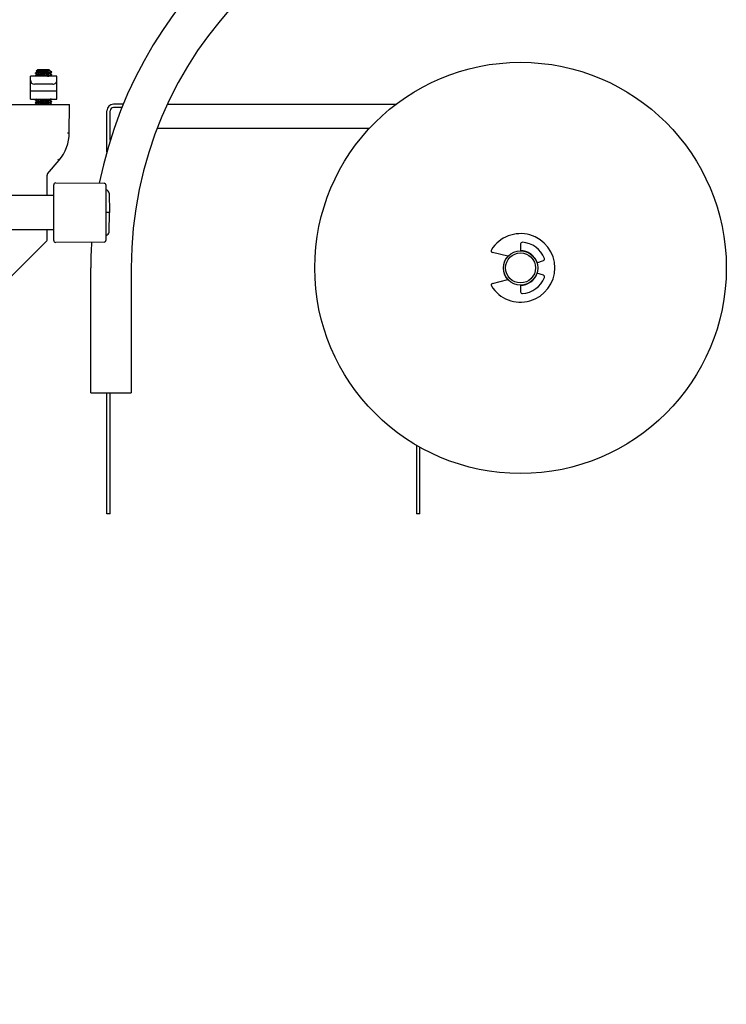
# Model space of a CAD drawing. Header units: inches. Extents: x 0 to 88, y 0 to 68.
# Tile 4 of 8: x 20.1 to 30.4, y 30.3 to 44.7. Entities that reach past the tile are written whole.
import ezdxf

# ---------------------------------------------------------------- set-up
doc = ezdxf.new("R2010")
doc.units = ezdxf.units.IN
doc.header["$LTSCALE"] = 4.84
doc.header["$MEASUREMENT"] = 0
for name, color, linetype in [('206380_1_BL2', 7, 'CONTINUOUS'), ('206383_X26128_1_BL10', 7, 'CONTINUOUS'), ('206386_1_BL1', 7, 'CONTINUOUS'), ('206397_206397_1_BL34', 7, 'CONTINUOUS'), ('206685_1_BL18', 7, 'CONTINUOUS'), ('207125_WW_207125_04_1_BL13', 7, 'CONTINUOUS'), ('207138_WW_4_1_BL12', 7, 'CONTINUOUS'), ('234003M_1_BL16', 7, 'CONTINUOUS'), ('234005M_1_BL27', 7, 'CONTINUOUS'), ('234006_1_BL24', 7, 'CONTINUOUS'), ('807_2859_91760A321_1_BL11', 7, 'CONTINUOUS'), ('915_218_1_BL26', 7, 'CONTINUOUS')]:
    doc.layers.add(name, color=color, linetype=linetype)

# ---------------------------------------------------------------- blocks, each defined once
blk = doc.blocks.new('206386_1_BL1', base_point=(17.891, 30.498))
at = {"layer": '206386_1_BL1', "color": 7, "linetype": 'CONTINUOUS'}
for p, q in [((15.236, 42.147), (15.236, 41.647)), ((19.103, 42.147), (15.236, 42.147)), ((20.546, 42.147), (19.82, 42.147)), ((19.102, 41.647), (15.236, 41.647)), ((20.546, 41.647), (19.82, 41.647)), ((15.236, 19.35), (15.236, 18.85)), ((19.027, 19.35), (15.236, 19.35)), ((20.546, 19.35), (19.896, 19.35)), ((19.027, 18.85), (15.236, 18.85)), ((20.546, 18.85), (19.896, 18.85))]:
    blk.add_line(p, q, dxfattribs=at)
blk = doc.blocks.new('206380_1_BL2', base_point=(38.582, 29.85))
at = {"layer": '206380_1_BL2', "color": 7, "linetype": 'CONTINUOUS'}
for p, q in [((18.146, 43.476), (20.776, 43.476)), ((20.773, 43.061), (20.776, 43.476)), ((20.748, 43.061), (20.773, 43.061)), ((20.455, 42.462), (20.625, 42.663)), ((20.625, 42.663), (20.62, 42.668)), ((20.45, 42.147), (20.45, 42.446)), ((20.45, 41.498), (20.45, 41.647)), ((19.878, 40.916), (20.442, 41.481))]:
    blk.add_line(p, q, dxfattribs=at)
for centre, radius, start, end in [((20.148, 43.067), 0.625, 319.7827, 359.5), ((22.254, 44.625), 2.55, 229.7451, 230.1403), ((20.475, 42.446), 0.025, 139.7827, 180), ((20.425, 41.498), 0.025, 315, 360)]:
    blk.add_arc(centre, radius, start, end, dxfattribs=at)
blk = doc.blocks.new('206383_X26128_1_BL10', base_point=(39.523, 30.432))
at = {"layer": '206383_X26128_1_BL10', "color": 7, "linetype": 'CONTINUOUS'}
for p, q in [((20.546, 41.493), (20.546, 42.301)), ((20.577, 42.331), (21.282, 42.325)), ((21.311, 41.499), (21.311, 42.295)), ((21.282, 41.469), (20.577, 41.463))]:
    blk.add_line(p, q, dxfattribs=at)
for centre, start, end in [((20.576, 42.301), 89.5, 180), ((21.281, 42.295), 0, 89.5), ((20.576, 41.493), 180, 270.5), ((21.281, 41.499), 270.5, 360)]:
    blk.add_arc(centre, 0.03, start, end, dxfattribs=at)
blk = doc.blocks.new('807_2859_91760A321_1_BL11', base_point=(40.175, 30.192))
at = {"layer": '807_2859_91760A321_1_BL11', "color": 7, "linetype": 'CONTINUOUS'}
for p, q in [((20.316, 43.981), (20.29, 43.963)), ((20.29, 43.962), (20.306, 43.953)), ((20.482, 43.981), (20.316, 43.981)), ((20.482, 43.981), (20.492, 43.973)), ((20.489, 43.972), (20.492, 43.973)), ((20.491, 43.972), (20.492, 43.973)), ((20.492, 43.973), (20.492, 43.968)), ((20.517, 43.954), (20.492, 43.968)), ((20.307, 43.949), (20.281, 43.934)), ((20.281, 43.929), (20.281, 43.934)), ((20.281, 43.934), (20.281, 43.934)), ((20.281, 43.929), (20.281, 43.928)), ((20.281, 43.928), (20.306, 43.914)), ((20.307, 43.91), (20.281, 43.895)), ((20.281, 43.894), (20.281, 43.895)), ((20.281, 43.889), (20.281, 43.894)), ((20.281, 43.889), (20.282, 43.888)), ((20.281, 43.889), (20.281, 43.889)), ((20.306, 43.953), (20.306, 43.949)), ((20.306, 43.914), (20.306, 43.909)), ((20.491, 43.933), (20.517, 43.948)), ((20.491, 43.894), (20.517, 43.908)), ((20.492, 43.933), (20.492, 43.929)), ((20.517, 43.915), (20.492, 43.929)), ((20.492, 43.894), (20.492, 43.889)), ((20.494, 43.888), (20.492, 43.89)), ((20.517, 43.953), (20.517, 43.954)), ((20.517, 43.948), (20.517, 43.953)), ((20.517, 43.948), (20.517, 43.948)), ((20.517, 43.914), (20.517, 43.915)), ((20.517, 43.909), (20.517, 43.914)), ((20.517, 43.909), (20.517, 43.908)), ((20.304, 43.554), (20.281, 43.54)), ((20.281, 43.535), (20.281, 43.54)), ((20.281, 43.54), (20.281, 43.54)), ((20.281, 43.535), (20.281, 43.534)), ((20.281, 43.534), (20.306, 43.52)), ((20.491, 43.539), (20.516, 43.554)), ((20.492, 43.54), (20.492, 43.535)), ((20.517, 43.521), (20.492, 43.535)), ((20.516, 43.554), (20.511, 43.553)), ((20.307, 43.516), (20.281, 43.501)), ((20.281, 43.496), (20.281, 43.501)), ((20.281, 43.501), (20.281, 43.501)), ((20.281, 43.496), (20.281, 43.495)), ((20.281, 43.495), (20.306, 43.481)), ((20.306, 43.52), (20.306, 43.516)), ((20.306, 43.481), (20.306, 43.476)), ((20.307, 43.477), (20.306, 43.476)), ((20.491, 43.5), (20.517, 43.515)), ((20.492, 43.5), (20.492, 43.496)), ((20.517, 43.481), (20.492, 43.496)), ((20.517, 43.52), (20.517, 43.521)), ((20.517, 43.515), (20.517, 43.52)), ((20.517, 43.515), (20.517, 43.515)), ((20.517, 43.476), (20.517, 43.481)), ((20.517, 43.481), (20.517, 43.481))]:
    blk.add_line(p, q, dxfattribs=at)
for points, knots in [([(20.29, 43.963), (20.29, 43.963), (20.291, 43.963), (20.291, 43.963), (20.291, 43.963), (20.292, 43.963), (20.293, 43.963), (20.294, 43.963), (20.295, 43.963), (20.298, 43.964), (20.302, 43.964), (20.306, 43.964), (20.311, 43.965), (20.317, 43.965), (20.323, 43.965), (20.33, 43.966), (20.337, 43.966), (20.347, 43.966), (20.361, 43.967), (20.379, 43.967), (20.396, 43.968), (20.414, 43.968), (20.431, 43.969), (20.447, 43.97), (20.459, 43.97), (20.468, 43.971), (20.473, 43.971), (20.478, 43.971), (20.483, 43.972), (20.486, 43.972), (20.488, 43.972), (20.489, 43.972)], [0, 0, 0, 0, 0.000706, 0.001621, 0.004107, 0.007492, 0.011785, 0.016987, 0.023099, 0.038031, 0.056532, 0.078518, 0.103815, 0.132229, 0.163549, 0.197552, 0.233982, 0.272565, 0.355074, 0.442731, 0.53291, 0.622719, 0.709238, 0.789681, 0.861414, 0.893222, 0.921886, 0.947096, 0.96864, 0.98633, 1, 1, 1, 1]), ([(20.29, 43.962), (20.29, 43.962), (20.29, 43.962), (20.29, 43.962), (20.29, 43.962), (20.29, 43.963), (20.29, 43.963), (20.29, 43.963)], [0, 0, 0, 0, 0.318755, 0.53636, 0.63069, 0.732667, 1, 1, 1, 1]), ([(20.306, 43.953), (20.306, 43.953), (20.306, 43.953), (20.307, 43.954), (20.307, 43.954), (20.307, 43.954), (20.307, 43.954), (20.308, 43.954), (20.309, 43.955), (20.31, 43.955), (20.311, 43.955), (20.313, 43.956), (20.316, 43.956), (20.319, 43.957), (20.324, 43.957), (20.331, 43.958), (20.339, 43.959), (20.347, 43.959), (20.354, 43.96), (20.361, 43.961), (20.369, 43.961), (20.377, 43.962), (20.385, 43.962), (20.393, 43.963), (20.404, 43.963), (20.417, 43.964), (20.433, 43.965), (20.447, 43.967), (20.458, 43.967), (20.466, 43.968), (20.472, 43.969), (20.476, 43.969), (20.481, 43.97), (20.484, 43.97), (20.486, 43.971), (20.487, 43.971)], [0, 0, 0, 0, 0.000766, 0.001602, 0.00257, 0.003708, 0.006584, 0.010338, 0.015012, 0.020621, 0.027169, 0.034646, 0.052345, 0.073605, 0.098264, 0.126139, 0.190651, 0.226794, 0.265167, 0.305468, 0.347386, 0.390597, 0.434769, 0.479557, 0.524609, 0.614107, 0.700491, 0.781078, 0.853363, 0.885678, 0.915108, 0.941435, 0.96447, 0.984038, 1, 1, 1, 1]), ([(20.487, 43.966), (20.486, 43.966), (20.484, 43.965), (20.481, 43.965), (20.477, 43.964), (20.471, 43.964), (20.464, 43.963), (20.456, 43.962), (20.447, 43.962), (20.435, 43.961), (20.421, 43.96), (20.405, 43.959), (20.392, 43.958), (20.382, 43.957), (20.374, 43.956), (20.367, 43.956), (20.357, 43.955), (20.346, 43.955), (20.336, 43.954), (20.329, 43.953), (20.324, 43.952), (20.32, 43.952), (20.316, 43.951), (20.313, 43.951), (20.311, 43.95), (20.309, 43.95), (20.308, 43.95), (20.308, 43.949), (20.307, 43.949), (20.307, 43.949)], [0, 0, 0, 0, 0.015349, 0.03405, 0.055979, 0.080984, 0.139527, 0.172665, 0.208076, 0.284677, 0.367129, 0.453066, 0.540027, 0.583113, 0.625517, 0.666937, 0.707078, 0.782389, 0.849295, 0.878992, 0.905901, 0.929829, 0.95061, 0.968098, 0.982187, 0.987933, 0.992809, 0.996823, 1, 1, 1, 1]), ([(20.487, 43.971), (20.487, 43.971), (20.488, 43.971), (20.489, 43.972), (20.49, 43.972), (20.491, 43.972), (20.491, 43.972)], [0, 0, 0, 0, 0.323601, 0.597995, 0.82321, 1, 1, 1, 1]), ([(20.492, 43.968), (20.492, 43.968), (20.491, 43.968), (20.491, 43.968), (20.491, 43.967), (20.49, 43.967), (20.49, 43.967), (20.489, 43.967), (20.488, 43.966), (20.487, 43.966), (20.487, 43.966)], [0, 0, 0, 0, 0.0504, 0.114741, 0.199946, 0.309001, 0.44319, 0.60301, 0.788619, 1, 1, 1, 1]), ([(20.492, 43.973), (20.492, 43.973), (20.492, 43.973), (20.492, 43.973), (20.492, 43.973), (20.492, 43.973), (20.492, 43.973), (20.492, 43.973), (20.492, 43.973)], [0, 0, 0, 0, 0.317087, 0.533857, 0.628309, 0.730654, 0.852228, 1, 1, 1, 1]), ([(20.281, 43.934), (20.281, 43.934), (20.282, 43.934), (20.283, 43.935), (20.284, 43.935), (20.285, 43.935), (20.286, 43.935), (20.289, 43.936), (20.292, 43.936), (20.296, 43.937), (20.302, 43.937), (20.308, 43.938), (20.315, 43.938), (20.322, 43.939), (20.33, 43.94), (20.338, 43.94), (20.35, 43.941), (20.366, 43.942), (20.386, 43.943), (20.406, 43.944), (20.426, 43.945), (20.445, 43.946), (20.462, 43.947), (20.476, 43.948), (20.486, 43.949), (20.492, 43.949), (20.498, 43.95), (20.503, 43.95), (20.508, 43.951), (20.51, 43.951), (20.511, 43.951)], [0, 0, 0, 0, 0.002627, 0.006117, 0.010494, 0.015767, 0.021933, 0.028985, 0.045706, 0.065821, 0.089187, 0.115635, 0.144974, 0.176992, 0.211454, 0.248113, 0.286697, 0.368509, 0.454509, 0.542184, 0.628968, 0.712328, 0.789824, 0.859192, 0.890183, 0.91841, 0.943671, 0.965791, 0.984612, 1, 1, 1, 1]), ([(20.511, 43.946), (20.51, 43.946), (20.507, 43.946), (20.503, 43.945), (20.498, 43.945), (20.492, 43.944), (20.485, 43.944), (20.475, 43.943), (20.46, 43.942), (20.442, 43.941), (20.422, 43.94), (20.401, 43.939), (20.381, 43.937), (20.361, 43.936), (20.342, 43.935), (20.327, 43.934), (20.317, 43.934), (20.309, 43.933), (20.303, 43.933), (20.297, 43.932), (20.293, 43.932), (20.29, 43.931), (20.288, 43.931), (20.287, 43.931), (20.285, 43.93), (20.284, 43.93), (20.283, 43.93), (20.282, 43.93), (20.281, 43.929), (20.281, 43.929), (20.281, 43.929), (20.281, 43.929), (20.281, 43.929), (20.281, 43.929)], [0, 0, 0, 0, 0.015886, 0.035412, 0.058431, 0.084763, 0.114219, 0.146573, 0.218961, 0.299682, 0.386223, 0.47589, 0.565895, 0.653433, 0.735785, 0.810398, 0.844067, 0.874958, 0.902832, 0.927474, 0.948695, 0.957971, 0.966333, 0.973767, 0.980262, 0.985811, 0.990409, 0.994064, 0.996801, 0.997846, 0.998699, 0.999395, 1, 1, 1, 1]), ([(20.281, 43.895), (20.281, 43.895), (20.282, 43.895), (20.283, 43.895), (20.284, 43.896), (20.285, 43.896), (20.286, 43.896), (20.289, 43.896), (20.292, 43.897), (20.296, 43.897), (20.302, 43.898), (20.308, 43.899), (20.315, 43.899), (20.322, 43.9), (20.33, 43.9), (20.338, 43.901), (20.35, 43.901), (20.366, 43.902), (20.386, 43.903), (20.406, 43.904), (20.426, 43.905), (20.445, 43.907), (20.462, 43.908), (20.476, 43.909), (20.486, 43.909), (20.492, 43.91), (20.498, 43.91), (20.503, 43.911), (20.508, 43.911), (20.51, 43.912), (20.511, 43.912)], [0, 0, 0, 0, 0.002627, 0.006116, 0.010494, 0.015767, 0.021933, 0.028984, 0.045705, 0.065821, 0.089187, 0.115635, 0.144974, 0.176991, 0.211454, 0.248113, 0.286697, 0.368509, 0.454509, 0.542184, 0.628969, 0.712328, 0.789824, 0.859192, 0.890183, 0.918411, 0.943671, 0.965791, 0.984612, 1, 1, 1, 1]), ([(20.511, 43.907), (20.51, 43.907), (20.507, 43.906), (20.503, 43.906), (20.498, 43.905), (20.492, 43.905), (20.485, 43.904), (20.475, 43.903), (20.46, 43.903), (20.442, 43.902), (20.422, 43.9), (20.401, 43.899), (20.381, 43.898), (20.361, 43.897), (20.342, 43.896), (20.327, 43.895), (20.317, 43.894), (20.309, 43.894), (20.303, 43.893), (20.297, 43.893), (20.293, 43.892), (20.29, 43.892), (20.288, 43.891), (20.287, 43.891), (20.285, 43.891), (20.284, 43.891), (20.283, 43.89), (20.282, 43.89), (20.281, 43.89), (20.281, 43.89), (20.281, 43.89), (20.281, 43.89), (20.281, 43.889), (20.281, 43.889)], [0, 0, 0, 0, 0.015886, 0.035412, 0.05843, 0.084763, 0.114219, 0.146572, 0.21896, 0.299681, 0.386222, 0.475889, 0.565894, 0.653432, 0.735784, 0.810397, 0.844067, 0.874958, 0.902832, 0.927475, 0.948695, 0.957972, 0.966334, 0.973768, 0.980263, 0.985812, 0.99041, 0.994065, 0.996802, 0.997847, 0.998699, 0.999395, 1, 1, 1, 1]), ([(20.306, 43.914), (20.306, 43.914), (20.306, 43.914), (20.307, 43.914), (20.307, 43.914), (20.307, 43.915), (20.307, 43.915), (20.308, 43.915), (20.309, 43.915), (20.31, 43.916), (20.311, 43.916), (20.313, 43.916), (20.316, 43.917), (20.319, 43.917), (20.324, 43.918), (20.331, 43.919), (20.339, 43.919), (20.347, 43.92), (20.354, 43.921), (20.361, 43.921), (20.369, 43.922), (20.377, 43.922), (20.385, 43.923), (20.393, 43.923), (20.404, 43.924), (20.417, 43.925), (20.433, 43.926), (20.447, 43.927), (20.458, 43.928), (20.466, 43.929), (20.472, 43.929), (20.476, 43.93), (20.481, 43.93), (20.484, 43.931), (20.486, 43.931), (20.487, 43.932)], [0, 0, 0, 0, 0.000766, 0.001603, 0.002571, 0.003709, 0.006585, 0.01034, 0.015014, 0.020623, 0.02717, 0.034648, 0.052346, 0.073607, 0.098265, 0.126141, 0.190653, 0.226796, 0.265168, 0.30547, 0.347388, 0.390599, 0.434771, 0.479558, 0.52461, 0.614108, 0.700492, 0.781079, 0.853363, 0.885678, 0.915108, 0.941435, 0.964469, 0.984038, 1, 1, 1, 1]), ([(20.487, 43.927), (20.486, 43.927), (20.484, 43.926), (20.481, 43.926), (20.477, 43.925), (20.471, 43.924), (20.464, 43.924), (20.456, 43.923), (20.447, 43.922), (20.435, 43.921), (20.421, 43.92), (20.405, 43.919), (20.392, 43.918), (20.382, 43.918), (20.374, 43.917), (20.367, 43.917), (20.357, 43.916), (20.346, 43.915), (20.336, 43.914), (20.329, 43.913), (20.324, 43.913), (20.32, 43.912), (20.316, 43.912), (20.313, 43.911), (20.311, 43.911), (20.309, 43.91), (20.308, 43.91), (20.308, 43.91), (20.307, 43.91), (20.307, 43.91)], [0, 0, 0, 0, 0.015349, 0.03405, 0.055979, 0.080984, 0.139527, 0.172665, 0.208076, 0.284676, 0.367128, 0.453065, 0.540027, 0.583112, 0.625517, 0.666937, 0.707079, 0.782389, 0.849295, 0.878992, 0.905902, 0.929829, 0.95061, 0.968099, 0.982187, 0.987934, 0.992809, 0.996823, 1, 1, 1, 1]), ([(20.455, 43.888), (20.457, 43.889), (20.46, 43.889), (20.465, 43.889), (20.47, 43.89), (20.474, 43.89), (20.478, 43.891), (20.482, 43.891), (20.484, 43.892), (20.486, 43.892), (20.487, 43.892)], [0, 0, 0, 0, 0.169071, 0.32713, 0.473302, 0.606756, 0.726777, 0.832702, 0.923938, 1, 1, 1, 1]), ([(20.487, 43.932), (20.487, 43.932), (20.488, 43.932), (20.489, 43.932), (20.49, 43.933), (20.491, 43.933), (20.491, 43.933)], [0, 0, 0, 0, 0.324002, 0.598484, 0.823547, 1, 1, 1, 1]), ([(20.492, 43.929), (20.492, 43.929), (20.491, 43.928), (20.491, 43.928), (20.491, 43.928), (20.49, 43.928), (20.49, 43.927), (20.489, 43.927), (20.488, 43.927), (20.487, 43.927), (20.487, 43.927)], [0, 0, 0, 0, 0.050445, 0.11481, 0.200031, 0.309104, 0.443293, 0.603095, 0.788668, 1, 1, 1, 1]), ([(20.487, 43.892), (20.487, 43.892), (20.488, 43.893), (20.489, 43.893), (20.49, 43.893), (20.491, 43.893), (20.491, 43.894)], [0, 0, 0, 0, 0.324001, 0.598481, 0.823544, 1, 1, 1, 1]), ([(20.492, 43.889), (20.492, 43.889), (20.491, 43.889), (20.491, 43.889), (20.491, 43.889), (20.491, 43.889), (20.491, 43.888)], [0, 0, 0, 0, 0.171489, 0.38286, 0.655651, 1, 1, 1, 1]), ([(20.511, 43.951), (20.512, 43.951), (20.513, 43.952), (20.514, 43.952), (20.515, 43.952), (20.516, 43.952), (20.516, 43.953), (20.517, 43.953), (20.517, 43.953), (20.517, 43.953), (20.517, 43.953)], [0, 0, 0, 0, 0.218312, 0.409364, 0.57302, 0.709263, 0.818368, 0.86303, 0.901359, 1, 1, 1, 1]), ([(20.517, 43.948), (20.516, 43.948), (20.516, 43.948), (20.516, 43.947), (20.515, 43.947), (20.513, 43.947), (20.512, 43.947), (20.511, 43.946)], [0, 0, 0, 0, 0.071374, 0.157694, 0.37642, 0.657248, 1, 1, 1, 1]), ([(20.511, 43.912), (20.512, 43.912), (20.513, 43.912), (20.514, 43.912), (20.515, 43.913), (20.516, 43.913), (20.516, 43.913), (20.517, 43.913), (20.517, 43.914), (20.517, 43.914), (20.517, 43.914)], [0, 0, 0, 0, 0.218323, 0.409386, 0.573067, 0.709362, 0.81852, 0.863184, 0.901502, 1, 1, 1, 1]), ([(20.517, 43.908), (20.516, 43.908), (20.516, 43.908), (20.516, 43.908), (20.515, 43.908), (20.513, 43.907), (20.512, 43.907), (20.511, 43.907)], [0, 0, 0, 0, 0.071388, 0.157719, 0.376451, 0.657267, 1, 1, 1, 1]), ([(20.281, 43.54), (20.281, 43.541), (20.282, 43.541), (20.282, 43.541), (20.283, 43.541), (20.284, 43.541), (20.286, 43.542), (20.288, 43.542), (20.291, 43.542), (20.295, 43.543), (20.299, 43.543), (20.303, 43.544), (20.308, 43.544), (20.315, 43.545), (20.325, 43.546), (20.337, 43.546), (20.351, 43.547), (20.366, 43.548), (20.381, 43.549), (20.397, 43.55), (20.412, 43.55), (20.428, 43.551), (20.443, 43.552), (20.457, 43.553), (20.466, 43.554), (20.47, 43.554)], [0, 0, 0, 0, 0.002398, 0.005424, 0.009096, 0.013425, 0.024056, 0.037299, 0.053113, 0.071436, 0.092184, 0.115274, 0.1406, 0.168053, 0.228854, 0.29661, 0.370128, 0.448115, 0.529202, 0.611957, 0.694916, 0.776615, 0.855615, 0.930517, 1, 1, 1, 1]), ([(20.511, 43.553), (20.51, 43.552), (20.507, 43.552), (20.503, 43.552), (20.498, 43.551), (20.492, 43.55), (20.485, 43.55), (20.475, 43.549), (20.46, 43.548), (20.442, 43.547), (20.422, 43.546), (20.401, 43.545), (20.381, 43.544), (20.361, 43.543), (20.342, 43.542), (20.327, 43.541), (20.317, 43.54), (20.309, 43.539), (20.303, 43.539), (20.297, 43.538), (20.293, 43.538), (20.29, 43.537), (20.288, 43.537), (20.287, 43.537), (20.285, 43.537), (20.284, 43.536), (20.283, 43.536), (20.282, 43.536), (20.281, 43.536), (20.281, 43.535), (20.281, 43.535), (20.281, 43.535), (20.281, 43.535), (20.281, 43.535)], [0, 0, 0, 0, 0.015886, 0.035412, 0.05843, 0.084763, 0.114219, 0.146572, 0.218961, 0.299681, 0.386223, 0.47589, 0.565895, 0.653433, 0.735785, 0.810398, 0.844067, 0.874959, 0.902832, 0.927475, 0.948695, 0.957972, 0.966333, 0.973767, 0.980262, 0.985811, 0.990409, 0.994064, 0.996801, 0.997847, 0.998699, 0.999395, 1, 1, 1, 1]), ([(20.306, 43.52), (20.306, 43.52), (20.306, 43.52), (20.307, 43.521), (20.307, 43.521), (20.307, 43.521), (20.307, 43.521), (20.308, 43.521), (20.309, 43.522), (20.31, 43.522), (20.311, 43.522), (20.313, 43.523), (20.316, 43.523), (20.319, 43.524), (20.324, 43.524), (20.331, 43.525), (20.339, 43.526), (20.347, 43.526), (20.354, 43.527), (20.361, 43.527), (20.369, 43.528), (20.377, 43.528), (20.385, 43.529), (20.393, 43.53), (20.404, 43.53), (20.417, 43.531), (20.433, 43.532), (20.447, 43.534), (20.458, 43.534), (20.466, 43.535), (20.472, 43.536), (20.476, 43.536), (20.481, 43.537), (20.484, 43.537), (20.486, 43.538), (20.487, 43.538)], [0, 0, 0, 0, 0.000766, 0.001603, 0.00257, 0.003709, 0.006584, 0.010339, 0.015012, 0.020622, 0.027169, 0.034646, 0.052345, 0.073605, 0.098264, 0.12614, 0.190652, 0.226795, 0.265167, 0.305469, 0.347387, 0.390598, 0.43477, 0.479557, 0.524609, 0.614107, 0.700491, 0.781079, 0.853363, 0.885678, 0.915108, 0.941435, 0.964469, 0.984038, 1, 1, 1, 1]), ([(20.487, 43.533), (20.486, 43.533), (20.484, 43.532), (20.481, 43.532), (20.477, 43.531), (20.471, 43.531), (20.464, 43.53), (20.456, 43.529), (20.447, 43.529), (20.435, 43.528), (20.421, 43.527), (20.405, 43.526), (20.392, 43.525), (20.382, 43.524), (20.374, 43.523), (20.367, 43.523), (20.357, 43.522), (20.346, 43.521), (20.336, 43.52), (20.329, 43.52), (20.324, 43.519), (20.32, 43.519), (20.316, 43.518), (20.313, 43.518), (20.311, 43.517), (20.309, 43.517), (20.308, 43.517), (20.308, 43.516), (20.307, 43.516), (20.307, 43.516)], [0, 0, 0, 0, 0.015349, 0.03405, 0.055979, 0.080984, 0.139527, 0.172666, 0.208077, 0.284677, 0.367129, 0.453067, 0.540028, 0.583114, 0.625518, 0.666939, 0.70708, 0.78239, 0.849296, 0.878994, 0.905903, 0.92983, 0.950612, 0.9681, 0.982189, 0.987936, 0.992811, 0.996824, 1, 1, 1, 1]), ([(20.487, 43.538), (20.487, 43.538), (20.488, 43.538), (20.489, 43.539), (20.49, 43.539), (20.491, 43.539), (20.491, 43.539)], [0, 0, 0, 0, 0.324002, 0.598481, 0.823542, 1, 1, 1, 1]), ([(20.492, 43.535), (20.492, 43.535), (20.491, 43.535), (20.491, 43.535), (20.491, 43.534), (20.49, 43.534), (20.49, 43.534), (20.489, 43.534), (20.488, 43.533), (20.487, 43.533), (20.487, 43.533)], [0, 0, 0, 0, 0.050456, 0.114826, 0.200048, 0.309119, 0.443305, 0.603102, 0.788671, 1, 1, 1, 1]), ([(20.281, 43.501), (20.281, 43.501), (20.282, 43.501), (20.283, 43.502), (20.284, 43.502), (20.285, 43.502), (20.286, 43.502), (20.289, 43.503), (20.292, 43.503), (20.296, 43.504), (20.302, 43.504), (20.308, 43.505), (20.315, 43.505), (20.322, 43.506), (20.33, 43.507), (20.338, 43.507), (20.35, 43.508), (20.366, 43.509), (20.386, 43.51), (20.406, 43.511), (20.426, 43.512), (20.445, 43.513), (20.462, 43.514), (20.476, 43.515), (20.486, 43.516), (20.492, 43.516), (20.498, 43.517), (20.503, 43.517), (20.508, 43.518), (20.51, 43.518), (20.511, 43.518)], [0, 0, 0, 0, 0.002627, 0.006117, 0.010494, 0.015767, 0.021933, 0.028985, 0.045706, 0.065821, 0.089187, 0.115635, 0.144974, 0.176992, 0.211455, 0.248113, 0.286698, 0.368509, 0.454509, 0.542185, 0.628969, 0.712328, 0.789825, 0.859192, 0.890183, 0.918411, 0.943671, 0.965791, 0.984612, 1, 1, 1, 1]), ([(20.511, 43.513), (20.51, 43.513), (20.507, 43.513), (20.503, 43.512), (20.498, 43.512), (20.492, 43.511), (20.485, 43.511), (20.475, 43.51), (20.46, 43.509), (20.442, 43.508), (20.422, 43.507), (20.401, 43.506), (20.381, 43.504), (20.361, 43.503), (20.342, 43.502), (20.327, 43.501), (20.317, 43.501), (20.309, 43.5), (20.303, 43.499), (20.297, 43.499), (20.293, 43.498), (20.29, 43.498), (20.288, 43.498), (20.287, 43.498), (20.285, 43.497), (20.284, 43.497), (20.283, 43.497), (20.282, 43.497), (20.281, 43.496), (20.281, 43.496), (20.281, 43.496), (20.281, 43.496), (20.281, 43.496), (20.281, 43.496)], [0, 0, 0, 0, 0.015886, 0.035412, 0.058431, 0.084764, 0.11422, 0.146573, 0.218961, 0.299682, 0.386223, 0.47589, 0.565896, 0.653434, 0.735785, 0.810398, 0.844068, 0.874959, 0.902832, 0.927475, 0.948695, 0.957972, 0.966334, 0.973767, 0.980262, 0.985811, 0.990409, 0.994064, 0.996801, 0.997847, 0.998699, 0.999395, 1, 1, 1, 1]), ([(20.306, 43.481), (20.306, 43.481), (20.306, 43.481), (20.307, 43.481), (20.307, 43.481), (20.307, 43.482), (20.307, 43.482), (20.308, 43.482), (20.309, 43.482), (20.31, 43.482), (20.311, 43.483), (20.313, 43.483), (20.316, 43.484), (20.319, 43.484), (20.324, 43.485), (20.331, 43.486), (20.339, 43.486), (20.347, 43.487), (20.354, 43.488), (20.361, 43.488), (20.369, 43.489), (20.377, 43.489), (20.385, 43.49), (20.393, 43.49), (20.404, 43.491), (20.417, 43.492), (20.433, 43.493), (20.447, 43.494), (20.458, 43.495), (20.466, 43.496), (20.472, 43.496), (20.476, 43.497), (20.481, 43.497), (20.484, 43.498), (20.486, 43.498), (20.487, 43.499)], [0, 0, 0, 0, 0.000766, 0.001602, 0.00257, 0.003708, 0.006584, 0.010338, 0.015011, 0.020621, 0.027168, 0.034646, 0.052345, 0.073605, 0.098263, 0.126139, 0.190651, 0.226794, 0.265167, 0.305468, 0.347386, 0.390597, 0.434769, 0.479557, 0.524609, 0.614107, 0.700491, 0.781079, 0.853363, 0.885677, 0.915108, 0.941435, 0.96447, 0.984038, 1, 1, 1, 1]), ([(20.487, 43.494), (20.486, 43.493), (20.484, 43.493), (20.481, 43.492), (20.477, 43.492), (20.471, 43.491), (20.464, 43.491), (20.456, 43.49), (20.447, 43.489), (20.435, 43.488), (20.421, 43.487), (20.405, 43.486), (20.392, 43.485), (20.382, 43.485), (20.374, 43.484), (20.367, 43.484), (20.357, 43.483), (20.346, 43.482), (20.336, 43.481), (20.329, 43.48), (20.324, 43.48), (20.32, 43.479), (20.316, 43.479), (20.313, 43.478), (20.311, 43.478), (20.309, 43.477), (20.308, 43.477), (20.308, 43.477), (20.307, 43.477), (20.307, 43.477)], [0, 0, 0, 0, 0.015349, 0.03405, 0.055979, 0.080984, 0.139527, 0.172666, 0.208077, 0.284677, 0.367129, 0.453066, 0.540027, 0.583113, 0.625517, 0.666938, 0.707079, 0.782389, 0.849295, 0.878992, 0.905902, 0.929829, 0.95061, 0.968098, 0.982187, 0.987933, 0.992809, 0.996823, 1, 1, 1, 1]), ([(20.483, 43.476), (20.486, 43.476), (20.492, 43.477), (20.5, 43.477), (20.505, 43.478), (20.509, 43.478), (20.511, 43.479), (20.511, 43.479)], [0, 0, 0, 0, 0.319981, 0.595597, 0.823281, 0.918176, 1, 1, 1, 1]), ([(20.487, 43.499), (20.487, 43.499), (20.488, 43.499), (20.489, 43.499), (20.49, 43.499), (20.491, 43.5), (20.491, 43.5)], [0, 0, 0, 0, 0.324002, 0.598484, 0.823547, 1, 1, 1, 1]), ([(20.492, 43.496), (20.492, 43.496), (20.491, 43.495), (20.491, 43.495), (20.491, 43.495), (20.49, 43.495), (20.49, 43.494), (20.489, 43.494), (20.488, 43.494), (20.487, 43.494), (20.487, 43.494)], [0, 0, 0, 0, 0.050445, 0.114808, 0.200027, 0.309098, 0.443287, 0.603089, 0.788664, 1, 1, 1, 1]), ([(20.511, 43.518), (20.512, 43.518), (20.513, 43.518), (20.514, 43.519), (20.515, 43.519), (20.516, 43.519), (20.516, 43.519), (20.517, 43.52), (20.517, 43.52), (20.517, 43.52), (20.517, 43.52)], [0, 0, 0, 0, 0.218323, 0.409387, 0.573069, 0.709366, 0.818523, 0.863187, 0.901504, 1, 1, 1, 1]), ([(20.517, 43.515), (20.516, 43.515), (20.516, 43.515), (20.516, 43.514), (20.515, 43.514), (20.513, 43.514), (20.512, 43.513), (20.511, 43.513)], [0, 0, 0, 0, 0.071389, 0.157721, 0.376452, 0.657268, 1, 1, 1, 1]), ([(20.511, 43.479), (20.512, 43.479), (20.513, 43.479), (20.514, 43.479), (20.515, 43.48), (20.516, 43.48), (20.516, 43.48), (20.517, 43.48), (20.517, 43.48), (20.517, 43.481), (20.517, 43.481)], [0, 0, 0, 0, 0.218323, 0.409385, 0.573065, 0.709361, 0.818518, 0.863183, 0.901501, 1, 1, 1, 1])]:
    blk.add_open_spline(points, degree=3, knots=knots, dxfattribs=at)
blk = doc.blocks.new('207138_WW_4_1_BL12', base_point=(42.303, 32.966))
at = {"layer": '207138_WW_4_1_BL12', "color": 7, "linetype": 'CONTINUOUS'}
for p, q in [((21.086, 39.269), (21.086, 41.091)), ((21.677, 41.091), (21.677, 39.269)), ((21.086, 39.269), (21.677, 39.269))]:
    blk.add_line(p, q, dxfattribs=at)
for radius, start, end in [(6.26, 90, 168.6253), (5.67, 90, 180), (6.26, 176.5385, 180)]:
    blk.add_arc((27.347, 41.091), radius, start, end, dxfattribs=at)
blk = doc.blocks.new('207125_WW_207125_04_1_BL13', base_point=(40.484, 29.438))
at = {"layer": '207125_WW_207125_04_1_BL13', "color": 7, "linetype": 'CONTINUOUS'}
for p, q in [((21.322, 42.781), (21.322, 43.383)), ((21.37, 42.953), (21.37, 43.383)), ((21.563, 43.479), (21.418, 43.479)), ((21.543, 43.431), (21.418, 43.431)), ((22.206, 43.479), (25.539, 43.479)), ((25.522, 43.466), (25.522, 43.479)), ((22.057, 43.129), (25.152, 43.129)), ((21.322, 37.503), (21.322, 39.269)), ((21.37, 37.503), (21.37, 39.269)), ((25.835, 38.505), (25.835, 37.503)), ((25.883, 37.503), (25.883, 38.478)), ((21.37, 37.503), (21.322, 37.503)), ((25.883, 37.503), (25.835, 37.503))]:
    blk.add_line(p, q, dxfattribs=at)
for radius in [0.096, 0.048]:
    blk.add_arc((21.418, 43.383), radius, 90, 180, dxfattribs=at)
blk = doc.blocks.new('234003M_1_BL16', base_point=(43.059, 28.589))
at = {"layer": '234003M_1_BL16', "color": 7, "linetype": 'CONTINUOUS'}
for p, q in [((27.509, 41.286), (27.509, 41.289)), ((27.509, 40.894), (27.509, 40.896))]:
    blk.add_line(p, q, dxfattribs=at)
blk = doc.blocks.new('206685_1_BL18', base_point=(40.131, 30.051))
at = {"layer": '206685_1_BL18', "color": 7, "linetype": 'CONTINUOUS'}
for p, q in [((20.206, 43.554), (20.206, 43.888)), ((20.592, 43.888), (20.206, 43.888)), ((20.592, 43.554), (20.592, 43.888)), ((20.206, 43.672), (20.592, 43.672)), ((20.533, 43.77), (20.265, 43.77)), ((20.206, 43.554), (20.592, 43.554))]:
    blk.add_line(p, q, dxfattribs=at)
for centre, start_param, end_param in [((20.265, 43.829), -4.712389, -3.141593), ((20.533, 43.829), -3.141593, -1.570796)]:
    blk.add_ellipse(centre, major_axis=(0, 0.0591), ratio=1, start_param=start_param, end_param=end_param, dxfattribs=at)
blk = doc.blocks.new('234006_1_BL24', base_point=(42.306, 30.749))
at = {"layer": '234006_1_BL24', "color": 7, "linetype": 'CONTINUOUS'}
blk.add_circle((27.353, 41.091), 3, dxfattribs=at)
for start, end in [(137.3523, 222.6543), (17.5962, 90.0015), (270.0015, 342.4068)]:
    blk.add_arc((27.353, 41.091), 0.253, start, end, dxfattribs=at)
blk = doc.blocks.new('915_218_1_BL26', base_point=(42.342, 29.865))
at = {"layer": '915_218_1_BL26', "color": 7, "linetype": 'CONTINUOUS'}
for p, q in [((27.353, 41.44), (27.353, 41.341)), ((27.17, 41.262), (26.943, 41.317)), ((27.591, 41.167), (27.686, 41.197)), ((27.686, 40.986), (27.591, 41.016)), ((26.943, 40.866), (27.17, 40.921)), ((27.353, 40.841), (27.353, 40.742))]:
    blk.add_line(p, q, dxfattribs=at)
for centre, radius, start, end in [((27.353, 41.091), 0.5, 211.7569, 148.2431), ((27.378, 41.44), 0.025, 85.904, 180), ((27.353, 41.091), 0.375, 21.7033, 85.904), ((26.949, 41.341), 0.025, 148.2431, 256.2762), ((27.678, 41.221), 0.025, 287.6073, 21.7033), ((27.353, 41.091), 0.375, 274.096, 338.2967), ((27.678, 40.962), 0.025, 338.2967, 72.3927), ((26.949, 40.841), 0.025, 103.7238, 211.7569), ((27.378, 40.742), 0.025, 180, 274.096)]:
    blk.add_arc(centre, radius, start, end, dxfattribs=at)
blk = doc.blocks.new('234005M_1_BL27', base_point=(42.306, 29.779))
at = {"layer": '234005M_1_BL27', "color": 7, "linetype": 'CONTINUOUS'}
for radius in [0.25, 0.219]:
    blk.add_circle((27.353, 41.091), radius, dxfattribs=at)
blk = doc.blocks.new('206397_206397_1_BL34', base_point=(39.828, 30.416))
at = {"layer": '206397_206397_1_BL34', "color": 7, "linetype": 'CONTINUOUS'}
for p, q in [((21.354, 42.181), (21.359, 41.897)), ((21.359, 41.897), (21.311, 41.897)), ((21.354, 41.614), (21.359, 41.897))]:
    blk.add_line(p, q, dxfattribs=at)
for centre, start, end in [((21.304, 42.18), 1.0002, 81.4983), ((21.304, 41.615), 278.5017, 359)]:
    blk.add_arc(centre, 0.05, start, end, dxfattribs=at)

msp = doc.modelspace()

# ---------------------------------------------------------------- block references
at = {"layer": '206380_1_BL2'}
msp.add_blockref('206380_1_BL2', (38.582, 29.85), dxfattribs=at)
at = {"layer": '206383_X26128_1_BL10'}
msp.add_blockref('206383_X26128_1_BL10', (39.523, 30.432), dxfattribs=at)
at = {"layer": '206386_1_BL1'}
msp.add_blockref('206386_1_BL1', (17.891, 30.498), dxfattribs=at)
at = {"layer": '206397_206397_1_BL34'}
msp.add_blockref('206397_206397_1_BL34', (39.828, 30.416), dxfattribs=at)
at = {"layer": '206685_1_BL18'}
msp.add_blockref('206685_1_BL18', (40.131, 30.051), dxfattribs=at)
at = {"layer": '207125_WW_207125_04_1_BL13'}
msp.add_blockref('207125_WW_207125_04_1_BL13', (40.484, 29.438), dxfattribs=at)
at = {"layer": '207138_WW_4_1_BL12'}
msp.add_blockref('207138_WW_4_1_BL12', (42.303, 32.966), dxfattribs=at)
at = {"layer": '234003M_1_BL16'}
msp.add_blockref('234003M_1_BL16', (43.059, 28.589), dxfattribs=at)
at = {"layer": '234005M_1_BL27'}
msp.add_blockref('234005M_1_BL27', (42.306, 29.779), dxfattribs=at)
at = {"layer": '234006_1_BL24'}
msp.add_blockref('234006_1_BL24', (42.306, 30.749), dxfattribs=at)
at = {"layer": '807_2859_91760A321_1_BL11'}
msp.add_blockref('807_2859_91760A321_1_BL11', (40.175, 30.192), dxfattribs=at)
at = {"layer": '915_218_1_BL26'}
msp.add_blockref('915_218_1_BL26', (42.342, 29.865), dxfattribs=at)

doc.saveas('drawing.dxf')
